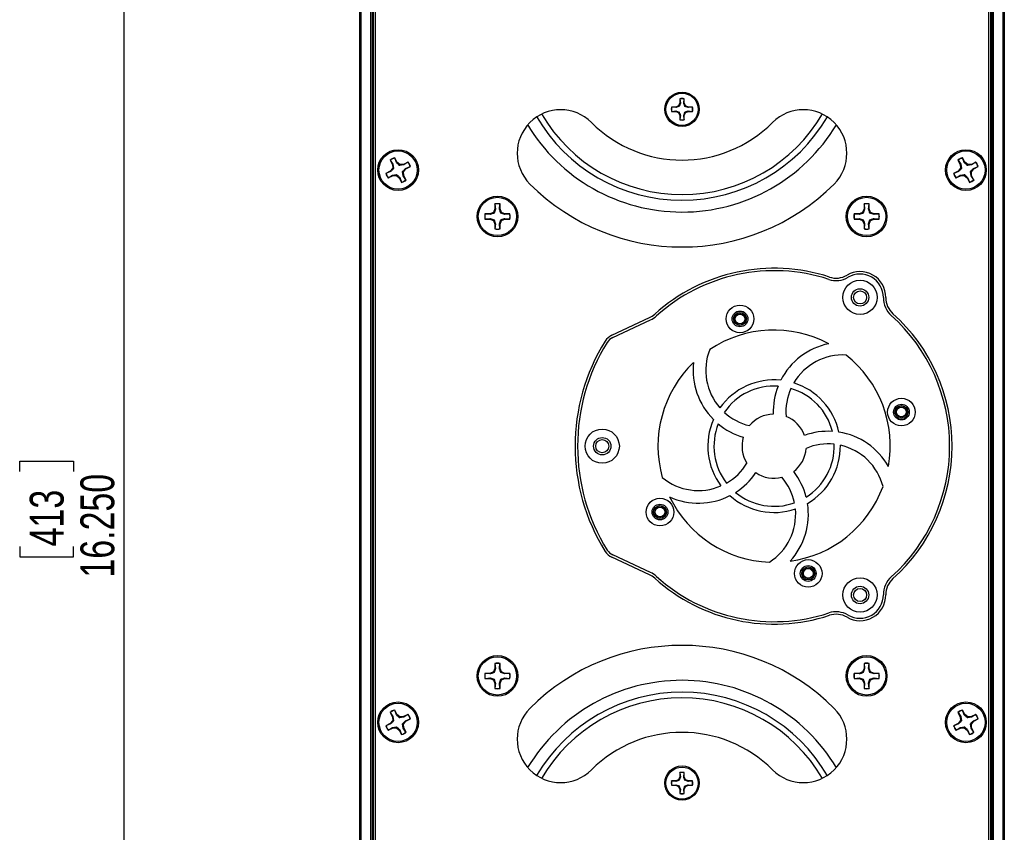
# Paper-space layout 'P3m-V' of a CAD drawing. Header units: inches. Extents: x 0.3 to 33.8, y 0.2 to 21.7.
# Tile 7 of 23: x 4.7 to 8.7, y 6.3 to 9.7. Entities that reach past the tile are written whole.
import ezdxf

# ---------------------------------------------------------------- set-up
doc = ezdxf.new("R2010")
doc.units = ezdxf.units.IN
doc.header["$MEASUREMENT"] = 0
doc.layers.add('BORDERS', color=7, linetype='Continuous')
doc.styles.add('SLDTEXTSTYLE0', font='TXT', dxfattribs={"width": 0.75})
doc.dimstyles.new('SLDDIMSTYLE8', dxfattribs={"dimtxt": 0.137795, "dimasz": 0.14, "dimexe": 0, "dimexo": 0.0625, "dimgap": 0.034449, "dimtad": 1, "dimdec": 3, "dimlfac": 2, "dimrnd": 1e-09, "dimzin": 4, "dimdsep": 46, "dimtxsty": 'SLDTEXTSTYLE0', "dimblk1": 'CLOSED', "dimblk2": 'CLOSED', "dimsah": 1, "dimcen": 0.09, "dimadec": 0, "dimazin": 1, "dimtfac": 1, "dimtdec": 3, "dimtofl": 0, "dimtmove": 0, "dimatfit": 3, "dimldrblk": 'CLOSED', "dimfxl": 0, "dimfrac": 2, "dimtolj": 1, "dimtzin": 12, "dimarcsym": 0})

# ---------------------------------------------------------------- blocks, each defined once
blk = doc.blocks.new('_Closed')
at = {"color": 0, "linetype": 'ByBlock', "lineweight": -2}
for p, q in [((-1, 0.166667), (0, 0)), ((-1, 0.166667), (-1, -0.166667)), ((0, 0), (-1, -0.166667)), ((0, 0), (-1, 0))]:
    blk.add_line(p, q, dxfattribs=at)
blk = doc.blocks.new('_D_51')
at = {"layer": 'BORDERS'}
for p, q in [((6.1163, 11.98), (5.1096, 11.98)), ((5.1489, 3.855), (5.1489, 11.98)), ((4.724, 7.8148), (4.724, 7.8568)), ((4.724, 7.8568), (4.9428, 7.8568)), ((4.9428, 7.8568), (4.9428, 7.8148)), ((4.724, 7.5094), (4.724, 7.4674)), ((4.9428, 7.4674), (4.9428, 7.5094)), ((4.724, 7.4674), (4.9428, 7.4674)), ((6.1163, 3.855), (5.1096, 3.855))]:
    blk.add_line(p, q, dxfattribs=at)
at = {"layer": 'BORDERS', "xscale": 0.14, "yscale": 0.14}
for p, rotation in [((5.1489, 11.98, 0.9375), 90.00000000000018), ((5.1489, 3.855, 0.9375), 270.0000000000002)]:
    blk.add_blockref('_Closed', p, dxfattribs=dict(at, rotation=rotation))
at = {"layer": 'BORDERS', "char_height": 0.1378, "attachment_point": 1, "rotation": 90, "style": 'SLDTEXTSTYLE0'}
for s, insert in [('16.250', (4.9713, 7.3821)), ('413', (4.7651, 7.5094))]:
    blk.add_mtext(s, dxfattribs=dict(at, insert=insert))

psp = doc.layouts.new('P3m-V')

# ---------------------------------------------------------------- linework, layer by layer
at = {"color": 7, "linetype": 'Continuous', "lineweight": 25}
for p, q in [((6.10884, 3.90499), (6.10884, 11.92999)), ((6.11384, 11.92999), (6.11384, 3.90499)), ((6.15384, 3.90499), (6.15384, 11.92999)), ((6.15884, 11.92999), (6.15884, 3.90499)), ((6.16384, 11.92999), (6.16384, 3.90499)), ((6.17134, 11.91749), (6.17134, 3.91749)), ((8.67134, 3.91749), (8.67134, 11.91749)), ((8.67884, 3.90499), (8.67884, 11.92999)), ((8.68384, 3.90499), (8.68384, 11.92999)), ((8.68884, 11.92999), (8.68884, 3.90499)), ((8.72884, 3.90499), (8.72884, 11.92999)), ((8.73384, 11.92999), (8.73384, 3.90499)), ((7.40762, 9.30375), (7.39558, 9.29877)), ((7.41261, 9.31579), (7.40762, 9.30375)), ((7.40994, 9.30144), (7.40762, 9.30375)), ((7.41462, 9.31539), (7.40994, 9.30144)), ((7.41261, 9.33282), (7.41261, 9.31579)), ((7.41293, 9.33222), (7.41261, 9.33282)), ((7.41462, 9.31539), (7.41261, 9.31579)), ((7.41293, 9.33222), (7.41462, 9.31539)), ((7.42807, 9.31539), (7.42975, 9.33222)), ((7.42807, 9.31539), (7.43008, 9.31579)), ((7.42975, 9.33222), (7.43008, 9.33282)), ((7.43008, 9.31579), (7.43008, 9.33282)), ((7.43506, 9.30375), (7.43008, 9.31579)), ((7.43275, 9.30144), (7.43506, 9.30375)), ((7.4471, 9.29877), (7.43506, 9.30375)), ((7.39558, 9.29877), (7.37856, 9.29877)), ((7.37915, 9.29845), (7.37856, 9.29877)), ((7.37915, 9.28162), (7.37856, 9.2813)), ((7.37856, 9.2813), (7.39558, 9.2813)), ((7.39598, 9.29676), (7.37915, 9.29845)), ((7.37915, 9.28162), (7.39598, 9.28331)), ((7.39598, 9.29676), (7.39558, 9.29877)), ((7.39598, 9.28331), (7.39558, 9.2813)), ((7.39558, 9.2813), (7.40762, 9.27631)), ((7.39598, 9.28331), (7.40994, 9.27863)), ((7.40994, 9.27863), (7.40762, 9.27631)), ((7.40762, 9.27631), (7.41261, 9.26427)), ((7.41462, 9.26467), (7.41261, 9.26427)), ((7.41261, 9.26427), (7.41261, 9.24725)), ((7.41462, 9.26467), (7.41293, 9.24785)), ((7.42807, 9.26467), (7.43275, 9.27863)), ((7.42975, 9.24785), (7.42807, 9.26467)), ((7.42807, 9.26467), (7.43008, 9.26427)), ((7.43008, 9.26427), (7.43506, 9.27631)), ((7.43008, 9.24725), (7.43008, 9.26427)), ((7.4467, 9.29676), (7.43275, 9.30144)), ((7.43275, 9.27863), (7.43506, 9.27631)), ((7.43506, 9.27631), (7.4471, 9.2813)), ((7.4467, 9.29676), (7.4471, 9.29877)), ((7.46353, 9.29845), (7.4467, 9.29676)), ((7.4467, 9.28331), (7.4471, 9.2813)), ((7.4467, 9.28331), (7.46353, 9.28162)), ((7.46413, 9.29877), (7.4471, 9.29877)), ((7.4471, 9.2813), (7.46413, 9.2813)), ((7.46353, 9.29845), (7.46413, 9.29877)), ((7.46353, 9.28162), (7.46413, 9.2813)), ((7.41293, 9.24785), (7.41261, 9.24725)), ((7.42975, 9.24785), (7.43008, 9.24725)), ((6.23268, 9.08316), (6.24189, 9.06509)), ((6.23334, 9.0827), (6.23268, 9.08316)), ((6.23334, 9.0827), (6.24424, 9.06576)), ((6.24424, 9.06576), (6.24189, 9.06509)), ((6.24189, 9.06509), (6.24312, 9.04963)), ((6.24424, 9.06576), (6.24683, 9.04842)), ((6.25119, 9.0918), (6.25121, 9.09261)), ((6.2585, 9.07303), (6.25119, 9.0918)), ((6.26042, 9.07455), (6.25121, 9.09261)), ((6.2585, 9.07303), (6.26042, 9.07455)), ((6.27222, 9.06447), (6.26042, 9.07455)), ((6.27102, 9.06076), (6.27222, 9.06447)), ((6.28836, 9.06335), (6.27102, 9.06076)), ((6.28769, 9.0657), (6.27222, 9.06447)), ((6.30576, 9.07491), (6.28769, 9.0657)), ((6.28836, 9.06335), (6.28769, 9.0657)), ((6.3053, 9.07424), (6.28836, 9.06335)), ((6.3053, 9.07424), (6.30576, 9.07491)), ((8.54518, 9.08316), (8.55439, 9.06509)), ((8.54584, 9.0827), (8.54518, 9.08316)), ((8.54584, 9.0827), (8.55674, 9.06576)), ((8.55674, 9.06576), (8.55439, 9.06509)), ((8.55439, 9.06509), (8.55562, 9.04963)), ((8.55674, 9.06576), (8.55933, 9.04842)), ((8.56369, 9.0918), (8.56371, 9.09261)), ((8.571, 9.07303), (8.56369, 9.0918)), ((8.57292, 9.07455), (8.56371, 9.09261)), ((8.571, 9.07303), (8.57292, 9.07455)), ((8.58472, 9.06447), (8.57292, 9.07455)), ((8.58352, 9.06076), (8.58472, 9.06447)), ((8.60086, 9.06335), (8.58352, 9.06076)), ((8.60019, 9.0657), (8.58472, 9.06447)), ((8.61826, 9.07491), (8.60019, 9.0657)), ((8.60086, 9.06335), (8.60019, 9.0657)), ((8.6178, 9.07424), (8.60086, 9.06335)), ((8.6178, 9.07424), (8.61826, 9.07491)), ((6.23304, 9.03782), (6.21498, 9.02861)), ((6.21579, 9.02859), (6.21498, 9.02861)), ((6.23455, 9.03591), (6.21579, 9.02859)), ((6.24312, 9.04963), (6.23304, 9.03782)), ((6.23455, 9.03591), (6.23304, 9.03782)), ((6.24183, 9.02164), (6.25917, 9.02423)), ((6.24683, 9.04842), (6.24312, 9.04963)), ((6.25917, 9.02423), (6.25796, 9.02052)), ((6.28594, 9.01923), (6.28336, 9.03657)), ((6.28336, 9.03657), (6.28707, 9.03536)), ((6.28707, 9.03536), (6.29714, 9.04717)), ((6.28829, 9.01989), (6.28707, 9.03536)), ((6.29563, 9.04908), (6.3144, 9.0564)), ((6.29563, 9.04908), (6.29714, 9.04717)), ((6.29714, 9.04717), (6.31521, 9.05638)), ((6.3144, 9.0564), (6.31521, 9.05638)), ((8.54554, 9.03782), (8.52748, 9.02861)), ((8.52829, 9.02859), (8.52748, 9.02861)), ((8.54705, 9.03591), (8.52829, 9.02859)), ((8.55562, 9.04963), (8.54554, 9.03782)), ((8.54705, 9.03591), (8.54554, 9.03782)), ((8.55433, 9.02164), (8.57167, 9.02423)), ((8.55933, 9.04842), (8.55562, 9.04963)), ((8.57167, 9.02423), (8.57046, 9.02052)), ((8.59844, 9.01923), (8.59586, 9.03657)), ((8.59586, 9.03657), (8.59957, 9.03536)), ((8.59957, 9.03536), (8.60964, 9.04717)), ((8.60079, 9.01989), (8.59957, 9.03536)), ((8.60813, 9.04908), (8.6269, 9.0564)), ((8.60813, 9.04908), (8.60964, 9.04717)), ((8.60964, 9.04717), (8.62771, 9.05638)), ((8.6269, 9.0564), (8.62771, 9.05638)), ((6.22443, 9.01008), (6.24249, 9.01929)), ((6.22489, 9.01075), (6.22443, 9.01008)), ((6.22489, 9.01075), (6.24183, 9.02164)), ((6.24183, 9.02164), (6.24249, 9.01929)), ((6.24249, 9.01929), (6.25796, 9.02052)), ((6.25796, 9.02052), (6.26976, 9.01044)), ((6.27168, 9.01196), (6.26976, 9.01044)), ((6.26976, 9.01044), (6.27898, 8.99238)), ((6.27168, 9.01196), (6.27899, 8.99319)), ((6.27899, 8.99319), (6.27898, 8.99238)), ((6.28594, 9.01923), (6.28829, 9.01989)), ((6.29684, 9.00229), (6.28594, 9.01923)), ((6.29751, 9.00183), (6.28829, 9.01989)), ((6.29684, 9.00229), (6.29751, 9.00183)), ((8.53693, 9.01008), (8.55499, 9.01929)), ((8.53739, 9.01075), (8.53693, 9.01008)), ((8.53739, 9.01075), (8.55433, 9.02164)), ((8.55433, 9.02164), (8.55499, 9.01929)), ((8.55499, 9.01929), (8.57046, 9.02052)), ((8.57046, 9.02052), (8.58226, 9.01044)), ((8.58418, 9.01196), (8.58226, 9.01044)), ((8.58226, 9.01044), (8.59148, 8.99238)), ((8.58418, 9.01196), (8.59149, 8.99319)), ((8.59149, 8.99319), (8.59148, 8.99238)), ((8.59844, 9.01923), (8.60079, 9.01989)), ((8.60934, 9.00229), (8.59844, 9.01923)), ((8.61001, 9.00183), (8.60079, 9.01989)), ((8.60934, 9.00229), (8.61001, 9.00183)), ((6.65929, 8.90429), (6.65929, 8.88402)), ((6.65968, 8.90358), (6.65929, 8.90429)), ((6.65968, 8.90358), (6.66169, 8.88354)), ((6.6777, 8.88354), (6.67971, 8.90358)), ((6.67971, 8.90358), (6.68009, 8.90429)), ((6.68009, 8.88402), (6.68009, 8.90429)), ((8.16259, 8.90429), (8.16259, 8.88402)), ((8.16297, 8.90358), (8.16259, 8.90429)), ((8.16297, 8.90358), (8.16499, 8.88354)), ((8.181, 8.88354), (8.18301, 8.90358)), ((8.18301, 8.90358), (8.18339, 8.90429)), ((8.18339, 8.88402), (8.18339, 8.90429)), ((6.63902, 8.86375), (6.61874, 8.86375)), ((6.61945, 8.86336), (6.61874, 8.86375)), ((6.6395, 8.86135), (6.61945, 8.86336)), ((6.65336, 8.86968), (6.63902, 8.86375)), ((6.6395, 8.86135), (6.63902, 8.86375)), ((6.65929, 8.88402), (6.65336, 8.86968)), ((6.65612, 8.86692), (6.65336, 8.86968)), ((6.66169, 8.88354), (6.65612, 8.86692)), ((6.66169, 8.88354), (6.65929, 8.88402)), ((6.6777, 8.88354), (6.68009, 8.88402)), ((6.68603, 8.86968), (6.68009, 8.88402)), ((6.68327, 8.86692), (6.68603, 8.86968)), ((6.69989, 8.86135), (6.68327, 8.86692)), ((6.70037, 8.86375), (6.68603, 8.86968)), ((6.69989, 8.86135), (6.70037, 8.86375)), ((6.71993, 8.86336), (6.69989, 8.86135)), ((6.72064, 8.86375), (6.70037, 8.86375)), ((6.71993, 8.86336), (6.72064, 8.86375)), ((8.14232, 8.86375), (8.12204, 8.86375)), ((8.12275, 8.86336), (8.12204, 8.86375)), ((8.14279, 8.86135), (8.12275, 8.86336)), ((8.15665, 8.86968), (8.14232, 8.86375)), ((8.14279, 8.86135), (8.14232, 8.86375)), ((8.16259, 8.88402), (8.15665, 8.86968)), ((8.15941, 8.86692), (8.15665, 8.86968)), ((8.16499, 8.88354), (8.15941, 8.86692)), ((8.16499, 8.88354), (8.16259, 8.88402)), ((8.181, 8.88354), (8.18339, 8.88402)), ((8.18933, 8.86968), (8.18339, 8.88402)), ((8.18657, 8.86692), (8.18933, 8.86968)), ((8.20319, 8.86135), (8.18657, 8.86692)), ((8.20367, 8.86375), (8.18933, 8.86968)), ((8.20319, 8.86135), (8.20367, 8.86375)), ((8.22323, 8.86336), (8.20319, 8.86135)), ((8.22394, 8.86375), (8.20367, 8.86375)), ((8.22323, 8.86336), (8.22394, 8.86375)), ((6.61945, 8.84333), (6.61874, 8.84295)), ((6.61874, 8.84295), (6.63902, 8.84295)), ((6.61945, 8.84333), (6.6395, 8.84534)), ((6.6395, 8.84534), (6.63902, 8.84295)), ((6.63902, 8.84295), (6.65336, 8.83701)), ((6.6395, 8.84534), (6.65612, 8.83977)), ((6.65612, 8.83977), (6.65336, 8.83701)), ((6.65336, 8.83701), (6.65929, 8.82267)), ((6.66169, 8.82315), (6.65929, 8.82267)), ((6.65929, 8.82267), (6.65929, 8.8024)), ((6.66169, 8.82315), (6.65968, 8.80311)), ((6.6777, 8.82315), (6.68327, 8.83977)), ((6.67971, 8.80311), (6.6777, 8.82315)), ((6.6777, 8.82315), (6.68009, 8.82267)), ((6.68009, 8.82267), (6.68603, 8.83701)), ((6.68009, 8.8024), (6.68009, 8.82267)), ((6.68327, 8.83977), (6.68603, 8.83701)), ((6.68603, 8.83701), (6.70037, 8.84295)), ((6.69989, 8.84534), (6.70037, 8.84295)), ((6.69989, 8.84534), (6.71993, 8.84333)), ((6.70037, 8.84295), (6.72064, 8.84295)), ((6.71993, 8.84333), (6.72064, 8.84295)), ((8.12275, 8.84333), (8.12204, 8.84295)), ((8.12204, 8.84295), (8.14232, 8.84295)), ((8.12275, 8.84333), (8.14279, 8.84534)), ((8.14279, 8.84534), (8.14232, 8.84295)), ((8.14232, 8.84295), (8.15665, 8.83701)), ((8.14279, 8.84534), (8.15941, 8.83977)), ((8.15941, 8.83977), (8.15665, 8.83701)), ((8.15665, 8.83701), (8.16259, 8.82267)), ((8.16499, 8.82315), (8.16259, 8.82267)), ((8.16259, 8.82267), (8.16259, 8.8024)), ((8.16499, 8.82315), (8.16297, 8.80311)), ((8.181, 8.82315), (8.18657, 8.83977)), ((8.18301, 8.80311), (8.181, 8.82315)), ((8.181, 8.82315), (8.18339, 8.82267)), ((8.18339, 8.82267), (8.18933, 8.83701)), ((8.18339, 8.8024), (8.18339, 8.82267)), ((8.18657, 8.83977), (8.18933, 8.83701)), ((8.18933, 8.83701), (8.20367, 8.84295)), ((8.20319, 8.84534), (8.20367, 8.84295)), ((8.20319, 8.84534), (8.22323, 8.84333)), ((8.20367, 8.84295), (8.22394, 8.84295)), ((8.22323, 8.84333), (8.22394, 8.84295)), ((6.65968, 8.80311), (6.65929, 8.8024)), ((6.67971, 8.80311), (6.68009, 8.8024)), ((8.16297, 8.80311), (8.16259, 8.8024)), ((8.18301, 8.80311), (8.18339, 8.8024)), ((7.13496, 8.36943), (7.28881, 8.44117)), ((7.13919, 8.36036), (7.29304, 8.4321)), ((7.28881, 7.39382), (7.13496, 7.46556)), ((7.29304, 7.40288), (7.13919, 7.47462)), ((6.65929, 7.03259), (6.65929, 7.01232)), ((6.65968, 7.03188), (6.65929, 7.03259)), ((6.65968, 7.03188), (6.66169, 7.01184)), ((6.6777, 7.01184), (6.67971, 7.03188)), ((6.67971, 7.03188), (6.68009, 7.03259)), ((6.68009, 7.01232), (6.68009, 7.03259)), ((8.16259, 7.03259), (8.16259, 7.01232)), ((8.16297, 7.03188), (8.16259, 7.03259)), ((8.16297, 7.03188), (8.16499, 7.01184)), ((8.181, 7.01184), (8.18301, 7.03188)), ((8.18301, 7.03188), (8.18339, 7.03259)), ((8.18339, 7.01232), (8.18339, 7.03259)), ((6.63902, 6.99204), (6.61874, 6.99204)), ((6.61945, 6.99166), (6.61874, 6.99204)), ((6.6395, 6.98965), (6.61945, 6.99166)), ((6.65336, 6.99798), (6.63902, 6.99204)), ((6.6395, 6.98965), (6.63902, 6.99204)), ((6.65929, 7.01232), (6.65336, 6.99798)), ((6.65612, 6.99522), (6.65336, 6.99798)), ((6.66169, 7.01184), (6.65612, 6.99522)), ((6.66169, 7.01184), (6.65929, 7.01232)), ((6.6777, 7.01184), (6.68009, 7.01232)), ((6.68603, 6.99798), (6.68009, 7.01232)), ((6.68327, 6.99522), (6.68603, 6.99798)), ((6.69989, 6.98965), (6.68327, 6.99522)), ((6.70037, 6.99204), (6.68603, 6.99798)), ((6.69989, 6.98965), (6.70037, 6.99204)), ((6.71993, 6.99166), (6.69989, 6.98965)), ((6.72064, 6.99204), (6.70037, 6.99204)), ((6.71993, 6.99166), (6.72064, 6.99204)), ((8.14232, 6.99204), (8.12204, 6.99204)), ((8.12275, 6.99166), (8.12204, 6.99204)), ((8.14279, 6.98965), (8.12275, 6.99166)), ((8.15665, 6.99798), (8.14232, 6.99204)), ((8.14279, 6.98965), (8.14232, 6.99204)), ((8.16259, 7.01232), (8.15665, 6.99798)), ((8.15941, 6.99522), (8.15665, 6.99798)), ((8.16499, 7.01184), (8.15941, 6.99522)), ((8.16499, 7.01184), (8.16259, 7.01232)), ((8.181, 7.01184), (8.18339, 7.01232)), ((8.18933, 6.99798), (8.18339, 7.01232)), ((8.18657, 6.99522), (8.18933, 6.99798)), ((8.20319, 6.98965), (8.18657, 6.99522)), ((8.20367, 6.99204), (8.18933, 6.99798)), ((8.20319, 6.98965), (8.20367, 6.99204)), ((8.22323, 6.99166), (8.20319, 6.98965)), ((8.22394, 6.99204), (8.20367, 6.99204)), ((8.22323, 6.99166), (8.22394, 6.99204)), ((6.61945, 6.97163), (6.61874, 6.97124)), ((6.61874, 6.97124), (6.63902, 6.97124)), ((6.61945, 6.97163), (6.6395, 6.97364)), ((6.6395, 6.97364), (6.63902, 6.97124)), ((6.63902, 6.97124), (6.65336, 6.9653)), ((6.6395, 6.97364), (6.65612, 6.96806)), ((6.65612, 6.96806), (6.65336, 6.9653)), ((6.65336, 6.9653), (6.65929, 6.95097)), ((6.66169, 6.95144), (6.65929, 6.95097)), ((6.65929, 6.95097), (6.65929, 6.93069)), ((6.66169, 6.95144), (6.65968, 6.9314)), ((6.6777, 6.95144), (6.68327, 6.96806)), ((6.67971, 6.9314), (6.6777, 6.95144)), ((6.6777, 6.95144), (6.68009, 6.95097)), ((6.68009, 6.95097), (6.68603, 6.9653)), ((6.68009, 6.93069), (6.68009, 6.95097)), ((6.68327, 6.96806), (6.68603, 6.9653)), ((6.68603, 6.9653), (6.70037, 6.97124)), ((6.69989, 6.97364), (6.70037, 6.97124)), ((6.69989, 6.97364), (6.71993, 6.97163)), ((6.70037, 6.97124), (6.72064, 6.97124)), ((6.71993, 6.97163), (6.72064, 6.97124)), ((8.12275, 6.97163), (8.12204, 6.97124)), ((8.12204, 6.97124), (8.14232, 6.97124)), ((8.12275, 6.97163), (8.14279, 6.97364)), ((8.14279, 6.97364), (8.14232, 6.97124)), ((8.14232, 6.97124), (8.15665, 6.9653)), ((8.14279, 6.97364), (8.15941, 6.96806)), ((8.15941, 6.96806), (8.15665, 6.9653)), ((8.15665, 6.9653), (8.16259, 6.95097)), ((8.16499, 6.95144), (8.16259, 6.95097)), ((8.16259, 6.95097), (8.16259, 6.93069)), ((8.16499, 6.95144), (8.16297, 6.9314)), ((8.181, 6.95144), (8.18657, 6.96806)), ((8.18301, 6.9314), (8.181, 6.95144)), ((8.181, 6.95144), (8.18339, 6.95097)), ((8.18339, 6.95097), (8.18933, 6.9653)), ((8.18339, 6.93069), (8.18339, 6.95097)), ((8.18657, 6.96806), (8.18933, 6.9653)), ((8.18933, 6.9653), (8.20367, 6.97124)), ((8.20319, 6.97364), (8.20367, 6.97124)), ((8.20319, 6.97364), (8.22323, 6.97163)), ((8.20367, 6.97124), (8.22394, 6.97124)), ((8.22323, 6.97163), (8.22394, 6.97124)), ((6.65968, 6.9314), (6.65929, 6.93069)), ((6.67971, 6.9314), (6.68009, 6.93069)), ((8.16297, 6.9314), (8.16259, 6.93069)), ((8.18301, 6.9314), (8.18339, 6.93069)), ((6.23268, 6.83316), (6.24189, 6.81509)), ((6.23334, 6.8327), (6.23268, 6.83316)), ((6.23334, 6.8327), (6.24424, 6.81576)), ((6.25119, 6.8418), (6.25121, 6.84261)), ((6.2585, 6.82303), (6.25119, 6.8418)), ((6.26042, 6.82455), (6.25121, 6.84261)), ((6.2585, 6.82303), (6.26042, 6.82455)), ((6.27222, 6.81447), (6.26042, 6.82455)), ((6.30576, 6.82491), (6.28769, 6.8157)), ((6.3053, 6.82424), (6.28836, 6.81335)), ((6.3053, 6.82424), (6.30576, 6.82491)), ((8.54518, 6.83316), (8.55439, 6.81509)), ((8.54584, 6.8327), (8.54518, 6.83316)), ((8.54584, 6.8327), (8.55674, 6.81576)), ((8.56369, 6.8418), (8.56371, 6.84261)), ((8.571, 6.82303), (8.56369, 6.8418)), ((8.57292, 6.82455), (8.56371, 6.84261)), ((8.571, 6.82303), (8.57292, 6.82455)), ((8.58472, 6.81447), (8.57292, 6.82455)), ((8.61826, 6.82491), (8.60019, 6.8157)), ((8.6178, 6.82424), (8.60086, 6.81335)), ((8.6178, 6.82424), (8.61826, 6.82491)), ((6.23304, 6.78782), (6.21498, 6.77861)), ((6.21579, 6.77859), (6.21498, 6.77861)), ((6.23455, 6.78591), (6.21579, 6.77859)), ((6.24312, 6.79963), (6.23304, 6.78782)), ((6.23455, 6.78591), (6.23304, 6.78782)), ((6.24424, 6.81576), (6.24189, 6.81509)), ((6.24189, 6.81509), (6.24312, 6.79963)), ((6.24683, 6.79842), (6.24312, 6.79963)), ((6.24424, 6.81576), (6.24683, 6.79842)), ((6.27102, 6.81076), (6.27222, 6.81447)), ((6.28836, 6.81335), (6.27102, 6.81076)), ((6.28769, 6.8157), (6.27222, 6.81447)), ((6.28594, 6.76923), (6.28336, 6.78657)), ((6.28336, 6.78657), (6.28707, 6.78536)), ((6.28707, 6.78536), (6.29714, 6.79717)), ((6.28829, 6.76989), (6.28707, 6.78536)), ((6.28836, 6.81335), (6.28769, 6.8157)), ((6.29563, 6.79908), (6.3144, 6.8064)), ((6.29563, 6.79908), (6.29714, 6.79717)), ((6.29714, 6.79717), (6.31521, 6.80638)), ((6.3144, 6.8064), (6.31521, 6.80638)), ((8.54554, 6.78782), (8.52748, 6.77861)), ((8.52829, 6.77859), (8.52748, 6.77861)), ((8.54705, 6.78591), (8.52829, 6.77859)), ((8.55562, 6.79963), (8.54554, 6.78782)), ((8.54705, 6.78591), (8.54554, 6.78782)), ((8.55674, 6.81576), (8.55439, 6.81509)), ((8.55439, 6.81509), (8.55562, 6.79963)), ((8.55933, 6.79842), (8.55562, 6.79963)), ((8.55674, 6.81576), (8.55933, 6.79842)), ((8.58352, 6.81076), (8.58472, 6.81447)), ((8.60086, 6.81335), (8.58352, 6.81076)), ((8.60019, 6.8157), (8.58472, 6.81447)), ((8.59844, 6.76923), (8.59586, 6.78657)), ((8.59586, 6.78657), (8.59957, 6.78536)), ((8.59957, 6.78536), (8.60964, 6.79717)), ((8.60079, 6.76989), (8.59957, 6.78536)), ((8.60086, 6.81335), (8.60019, 6.8157)), ((8.60813, 6.79908), (8.6269, 6.8064)), ((8.60813, 6.79908), (8.60964, 6.79717)), ((8.60964, 6.79717), (8.62771, 6.80638)), ((8.6269, 6.8064), (8.62771, 6.80638)), ((6.22443, 6.76008), (6.24249, 6.76929)), ((6.22489, 6.76075), (6.22443, 6.76008)), ((6.22489, 6.76075), (6.24183, 6.77164)), ((6.24183, 6.77164), (6.25917, 6.77423)), ((6.24183, 6.77164), (6.24249, 6.76929)), ((6.24249, 6.76929), (6.25796, 6.77052)), ((6.25917, 6.77423), (6.25796, 6.77052)), ((6.25796, 6.77052), (6.26976, 6.76044)), ((6.27168, 6.76196), (6.26976, 6.76044)), ((6.26976, 6.76044), (6.27898, 6.74238)), ((6.27168, 6.76196), (6.27899, 6.74319)), ((6.27899, 6.74319), (6.27898, 6.74238)), ((6.28594, 6.76923), (6.28829, 6.76989)), ((6.29684, 6.75229), (6.28594, 6.76923)), ((6.29751, 6.75183), (6.28829, 6.76989)), ((6.29684, 6.75229), (6.29751, 6.75183)), ((8.53693, 6.76008), (8.55499, 6.76929)), ((8.53739, 6.76075), (8.53693, 6.76008)), ((8.53739, 6.76075), (8.55433, 6.77164)), ((8.55433, 6.77164), (8.57167, 6.77423)), ((8.55433, 6.77164), (8.55499, 6.76929)), ((8.55499, 6.76929), (8.57046, 6.77052)), ((8.57167, 6.77423), (8.57046, 6.77052)), ((8.57046, 6.77052), (8.58226, 6.76044)), ((8.58418, 6.76196), (8.58226, 6.76044)), ((8.58226, 6.76044), (8.59148, 6.74238)), ((8.58418, 6.76196), (8.59149, 6.74319)), ((8.59149, 6.74319), (8.59148, 6.74238)), ((8.59844, 6.76923), (8.60079, 6.76989)), ((8.60934, 6.75229), (8.59844, 6.76923)), ((8.61001, 6.75183), (8.60079, 6.76989)), ((8.60934, 6.75229), (8.61001, 6.75183)), ((7.41261, 6.58774), (7.41261, 6.57071)), ((7.41293, 6.58714), (7.41261, 6.58774)), ((7.41293, 6.58714), (7.41462, 6.57031)), ((7.42807, 6.57031), (7.42975, 6.58714)), ((7.42975, 6.58714), (7.43008, 6.58774)), ((7.43008, 6.57071), (7.43008, 6.58774)), ((7.39558, 6.55369), (7.37856, 6.55369)), ((7.37915, 6.55337), (7.37856, 6.55369)), ((7.37915, 6.53654), (7.37856, 6.53622)), ((7.37856, 6.53622), (7.39558, 6.53622)), ((7.39598, 6.55168), (7.37915, 6.55337)), ((7.37915, 6.53654), (7.39598, 6.53823)), ((7.40762, 6.55867), (7.39558, 6.55369)), ((7.39598, 6.55168), (7.39558, 6.55369)), ((7.39598, 6.53823), (7.39558, 6.53622)), ((7.39558, 6.53622), (7.40762, 6.53123)), ((7.39598, 6.53823), (7.40994, 6.53355)), ((7.41261, 6.57071), (7.40762, 6.55867)), ((7.40994, 6.55636), (7.40762, 6.55867)), ((7.41462, 6.57031), (7.40994, 6.55636)), ((7.41462, 6.57031), (7.41261, 6.57071)), ((7.42807, 6.57031), (7.43008, 6.57071)), ((7.43506, 6.55867), (7.43008, 6.57071)), ((7.43275, 6.55636), (7.43506, 6.55867)), ((7.4467, 6.55168), (7.43275, 6.55636)), ((7.4471, 6.55369), (7.43506, 6.55867)), ((7.43506, 6.53123), (7.4471, 6.53622)), ((7.4467, 6.55168), (7.4471, 6.55369)), ((7.46353, 6.55337), (7.4467, 6.55168)), ((7.4467, 6.53823), (7.4471, 6.53622)), ((7.4467, 6.53823), (7.46353, 6.53654)), ((7.46413, 6.55369), (7.4471, 6.55369)), ((7.4471, 6.53622), (7.46413, 6.53622)), ((7.46353, 6.55337), (7.46413, 6.55369)), ((7.46353, 6.53654), (7.46413, 6.53622)), ((7.40994, 6.53355), (7.40762, 6.53123)), ((7.40762, 6.53123), (7.41261, 6.5192)), ((7.41462, 6.5196), (7.41261, 6.5192)), ((7.41261, 6.5192), (7.41261, 6.50217)), ((7.41293, 6.50277), (7.41261, 6.50217)), ((7.41462, 6.5196), (7.41293, 6.50277)), ((7.42807, 6.5196), (7.43275, 6.53355)), ((7.42975, 6.50277), (7.42807, 6.5196)), ((7.42807, 6.5196), (7.43008, 6.5192)), ((7.42975, 6.50277), (7.43008, 6.50217)), ((7.43008, 6.5192), (7.43506, 6.53123)), ((7.43008, 6.50217), (7.43008, 6.5192)), ((7.43275, 6.53355), (7.43506, 6.53123))]:
    psp.add_line(p, q, dxfattribs=at)
for centre, radius in [((7.42134, 9.29003), 0.06975), ((7.42134, 9.29003), 0.0655), ((6.26509, 9.04249), 0.083), ((6.26509, 9.04249), 0.078), ((8.57759, 9.04249), 0.083), ((8.57759, 9.04249), 0.078), ((6.66969, 8.85335), 0.083), ((6.66969, 8.85335), 0.078), ((8.17299, 8.85335), 0.083), ((8.17299, 8.85335), 0.078), ((8.14634, 8.52371), 0.06975), ((8.14634, 8.52371), 0.03543), ((8.14634, 8.52371), 0.02662), ((7.65742, 8.43595), 0.05625), ((7.65742, 8.43595), 0.03212), ((7.65742, 8.43595), 0.02646), ((7.65742, 8.43595), 0.02146), ((7.65742, 8.43595), 0.01975), ((8.3148, 8.05642), 0.05625), ((8.3148, 8.05642), 0.03212), ((8.3148, 8.05642), 0.02646), ((8.3148, 8.05642), 0.02146), ((8.3148, 8.05642), 0.01975), ((7.09634, 7.91749), 0.06975), ((7.09634, 7.91749), 0.03543), ((7.09634, 7.91749), 0.02663), ((7.3315, 7.64912), 0.05625), ((7.3315, 7.64912), 0.03212), ((7.3315, 7.64912), 0.02646), ((7.3315, 7.64912), 0.02146), ((7.3315, 7.64912), 0.01975), ((7.93526, 7.39903), 0.05625), ((7.93526, 7.39903), 0.03213), ((7.93526, 7.39903), 0.02646), ((7.93526, 7.39903), 0.02146), ((7.93526, 7.39903), 0.01975), ((8.14634, 7.31128), 0.06975), ((8.14634, 7.31128), 0.03543), ((8.14634, 7.31128), 0.02662), ((6.66969, 6.98164), 0.083), ((6.66969, 6.98164), 0.078), ((8.17299, 6.98164), 0.083), ((8.17299, 6.98164), 0.078), ((6.26509, 6.79249), 0.083), ((6.26509, 6.79249), 0.078), ((8.57759, 6.79249), 0.083), ((8.57759, 6.79249), 0.078), ((7.42134, 6.54495), 0.06975), ((7.42134, 6.54495), 0.0655)]:
    psp.add_circle(centre, radius, dxfattribs=at)
for centre, radius, start, end in [((7.42134, 9.29003), 0.04367, 78.46304, 101.53696), ((7.42134, 9.29003), 0.04302, 78.72385, 101.27615), ((6.9272, 9.11085), 0.17717, 45, 225), ((7.42134, 9.60499), 0.66229, 210.29833, 329.79357), ((7.42134, 9.29003), 0.04367, 168.46304, 191.53696), ((7.42134, 9.29003), 0.04302, 168.72385, 191.27615), ((7.42134, 9.29003), 0.04302, 348.72385, 11.27615), ((7.42134, 9.29003), 0.04367, 348.46304, 11.53696), ((7.91548, 9.11085), 0.17717, 315, 135), ((7.42134, 9.60499), 0.73364, 210.89182, 329.00186), ((7.42134, 9.60499), 0.68551, 210.15765, 329.72556), ((7.42134, 9.60499), 0.52165, 225, 315), ((7.42134, 9.29003), 0.04367, 258.46304, 281.53696), ((7.42134, 9.29003), 0.04302, 258.72385, 281.27615), ((6.26509, 9.04249), 0.052, 105.48493, 128.55885), ((6.26509, 9.04249), 0.05123, 105.74574, 128.29804), ((6.26509, 9.04249), 0.05123, 15.74574, 38.29804), ((6.26509, 9.04249), 0.052, 15.48493, 38.55885), ((8.57759, 9.04249), 0.052, 105.48493, 128.55885), ((8.57759, 9.04249), 0.05123, 105.74574, 128.29804), ((8.57759, 9.04249), 0.05123, 15.74574, 38.29804), ((8.57759, 9.04249), 0.052, 15.48493, 38.55885), ((6.26509, 9.04249), 0.052, 195.48493, 218.55885), ((6.26509, 9.04249), 0.05123, 195.74574, 218.29804), ((8.57759, 9.04249), 0.052, 195.48493, 218.55885), ((8.57759, 9.04249), 0.05123, 195.74574, 218.29804), ((6.26509, 9.04249), 0.052, 285.48493, 308.55885), ((6.26509, 9.04249), 0.05123, 285.74574, 308.29804), ((7.42134, 9.60499), 0.87598, 225, 315), ((8.57759, 9.04249), 0.052, 285.48493, 308.55885), ((8.57759, 9.04249), 0.05123, 285.74574, 308.29804), ((6.66969, 8.85335), 0.052, 78.46304, 101.53696), ((6.66969, 8.85335), 0.05123, 78.72385, 101.27615), ((8.17299, 8.85335), 0.052, 78.46304, 101.53696), ((8.17299, 8.85335), 0.05123, 78.72385, 101.27615), ((6.66969, 8.85335), 0.052, 168.46304, 191.53696), ((6.66969, 8.85335), 0.05123, 168.72385, 191.27615), ((6.66969, 8.85335), 0.05123, 348.72385, 11.27615), ((6.66969, 8.85335), 0.052, 348.46304, 11.53696), ((8.17299, 8.85335), 0.052, 168.46304, 191.53696), ((8.17299, 8.85335), 0.05123, 168.72385, 191.27615), ((8.17299, 8.85335), 0.05123, 348.72385, 11.27615), ((8.17299, 8.85335), 0.052, 348.46304, 11.53696), ((6.66969, 8.85335), 0.052, 258.46304, 281.53696), ((6.66969, 8.85335), 0.05123, 258.72385, 281.27615), ((8.17299, 8.85335), 0.052, 258.46304, 281.53696), ((8.17299, 8.85335), 0.05123, 258.72385, 281.27615), ((7.79634, 7.91749), 0.72494, 71.88875, 132.08199), ((7.79634, 7.91749), 0.71494, 71.88875, 132.08199), ((8.14634, 8.52371), 0.10494, 359.59576, 120.40424), ((8.04892, 8.68974), 0.09756, 251.88875, 300.40424), ((8.04892, 8.68974), 0.08756, 251.88875, 300.40424), ((8.14634, 8.52371), 0.09494, 359.59576, 120.40424), ((8.33884, 8.52235), 0.09756, 179.59576, 228.11125), ((8.33884, 8.52235), 0.08756, 179.59576, 228.11125), ((7.25181, 8.52052), 0.08756, 295, 312.08199), ((7.25181, 8.52052), 0.09756, 295, 312.08199), ((7.79634, 7.91749), 0.71494, 311.88875, 48.11125), ((7.79634, 7.91749), 0.72494, 311.88875, 48.11125), ((7.79634, 7.91749), 0.47306, 61.91943, 123.66311), ((7.79634, 7.91749), 0.81044, 148.09393, 211.90607), ((7.79634, 7.91749), 0.80044, 148.09393, 211.90607), ((7.16135, 8.31283), 0.06244, 115, 148.09393), ((7.16135, 8.31283), 0.05244, 115, 148.09393), ((7.74907, 8.22622), 0.23114, 158.42241, 221.43987), ((8.07535, 8.05786), 0.28268, 101.49491, 153.01367), ((8.07535, 8.05786), 0.23114, 86.42241, 149.43987), ((7.79634, 7.91749), 0.47306, 349.91943, 51.66311), ((7.79634, 7.91749), 0.47306, 133.91943, 195.66311), ((7.74907, 8.22622), 0.28268, 173.49491, 225.01367), ((7.79634, 7.91749), 0.27, 84.238, 144.77134), ((7.79634, 7.91749), 0.245, 86.21002, 145.82262), ((8.07535, 8.05786), 0.28268, 158.39112, 181.95463), ((8.07535, 8.05786), 0.23114, 155.74952, 184.70978), ((7.79634, 7.91749), 0.245, 14.21002, 73.82262), ((7.79634, 7.91749), 0.27, 12.238, 72.77134), ((7.79634, 7.91749), 0.27, 156.238, 216.77134), ((7.74907, 8.22622), 0.23114, 227.74952, 256.70978), ((7.79634, 7.91749), 0.13077, 91.5372, 140.16175), ((7.79634, 7.91749), 0.13077, 19.5372, 68.16175), ((7.79634, 7.91749), 0.245, 158.21002, 217.82262), ((7.74907, 8.22622), 0.28268, 230.39112, 253.95463), ((7.79634, 7.91749), 0.13077, 163.5372, 212.16175), ((8.01605, 7.69552), 0.28268, 86.39112, 109.95463), ((8.01605, 7.69552), 0.28268, 29.49491, 81.01367), ((7.79634, 7.91749), 0.13077, 307.5372, 356.16175), ((8.01605, 7.69552), 0.23114, 83.74952, 112.70978), ((7.79634, 7.91749), 0.245, 302.21002, 1.82262), ((7.79634, 7.91749), 0.27, 300.238, 0.77134), ((8.01605, 7.69552), 0.23114, 14.42241, 77.43987), ((7.48812, 7.96793), 0.23114, 299.74952, 328.70978), ((7.48812, 7.96793), 0.23114, 230.42241, 293.43987), ((7.48812, 7.96793), 0.28268, 302.39112, 325.95463), ((7.79634, 7.91749), 0.13077, 235.5372, 284.16175), ((7.65313, 7.63994), 0.23114, 11.74952, 40.70978), ((7.65313, 7.63994), 0.28268, 14.39112, 37.95463), ((7.79634, 7.91749), 0.47306, 277.91943, 339.66311), ((7.48812, 7.96793), 0.28268, 245.49491, 297.01367), ((7.79634, 7.91749), 0.47306, 205.91943, 267.66311), ((7.79634, 7.91749), 0.27, 228.238, 288.77134), ((7.79634, 7.91749), 0.245, 230.21002, 289.82262), ((7.65313, 7.63994), 0.23114, 302.42241, 5.43987), ((7.65313, 7.63994), 0.28268, 317.49491, 9.01367), ((7.16135, 7.52215), 0.06244, 211.90607, 245), ((7.16135, 7.52215), 0.05244, 211.90607, 245), ((7.25181, 7.31447), 0.08756, 47.91801, 65), ((7.25181, 7.31447), 0.09756, 47.91801, 65), ((7.79634, 7.91749), 0.72494, 227.91801, 288.11125), ((7.79634, 7.91749), 0.71494, 227.91801, 288.11125), ((8.33884, 7.31263), 0.09756, 131.88875, 180.40424), ((8.33884, 7.31263), 0.08756, 131.88875, 180.40424), ((8.14634, 7.31128), 0.10494, 239.59576, 0.40424), ((8.14634, 7.31128), 0.09494, 239.59576, 0.40424), ((8.04892, 7.14525), 0.09756, 59.59576, 108.11125), ((8.04892, 7.14525), 0.08756, 59.59576, 108.11125), ((7.42134, 6.22999), 0.87598, 45, 135), ((6.66969, 6.98164), 0.052, 78.46304, 101.53696), ((6.66969, 6.98164), 0.05123, 78.72385, 101.27615), ((8.17299, 6.98164), 0.052, 78.46304, 101.53696), ((8.17299, 6.98164), 0.05123, 78.72385, 101.27615), ((6.66969, 6.98164), 0.052, 168.46304, 191.53696), ((6.66969, 6.98164), 0.05123, 168.72385, 191.27615), ((6.66969, 6.98164), 0.05123, 348.72385, 11.27615), ((6.66969, 6.98164), 0.052, 348.46304, 11.53696), ((8.17299, 6.98164), 0.052, 168.46304, 191.53696), ((8.17299, 6.98164), 0.05123, 168.72385, 191.27615), ((8.17299, 6.98164), 0.05123, 348.72385, 11.27615), ((8.17299, 6.98164), 0.052, 348.46304, 11.53696), ((7.42134, 6.22999), 0.73364, 30.89972, 148.97047), ((6.66969, 6.98164), 0.052, 258.46304, 281.53696), ((6.66969, 6.98164), 0.05123, 258.72385, 281.27615), ((7.42134, 6.22999), 0.68551, 30.15624, 149.73119), ((8.17299, 6.98164), 0.052, 258.46304, 281.53696), ((8.17299, 6.98164), 0.05123, 258.72385, 281.27615), ((7.42134, 6.22999), 0.66229, 30.31159, 149.809), ((6.26509, 6.79249), 0.052, 105.48493, 128.55885), ((6.26509, 6.79249), 0.05123, 105.74574, 128.29804), ((6.26509, 6.79249), 0.05123, 15.74574, 38.29804), ((6.26509, 6.79249), 0.052, 15.48493, 38.55885), ((6.9272, 6.72413), 0.17717, 135, 315), ((7.91548, 6.72413), 0.17717, 225, 45), ((8.57759, 6.79249), 0.052, 105.48493, 128.55885), ((8.57759, 6.79249), 0.05123, 105.74574, 128.29804), ((8.57759, 6.79249), 0.05123, 15.74574, 38.29804), ((8.57759, 6.79249), 0.052, 15.48493, 38.55885), ((6.26509, 6.79249), 0.052, 195.48493, 218.55885), ((6.26509, 6.79249), 0.05123, 195.74574, 218.29804), ((8.57759, 6.79249), 0.052, 195.48493, 218.55885), ((8.57759, 6.79249), 0.05123, 195.74574, 218.29804), ((6.26509, 6.79249), 0.052, 285.48493, 308.55885), ((6.26509, 6.79249), 0.05123, 285.74574, 308.29804), ((7.42134, 6.22999), 0.52165, 45, 135), ((8.57759, 6.79249), 0.052, 285.48493, 308.55885), ((8.57759, 6.79249), 0.05123, 285.74574, 308.29804), ((7.42134, 6.54495), 0.04367, 78.46304, 101.53696), ((7.42134, 6.54495), 0.04302, 78.72385, 101.27615), ((7.42134, 6.54495), 0.04367, 168.46304, 191.53696), ((7.42134, 6.54495), 0.04302, 168.72385, 191.27615), ((7.42134, 6.54495), 0.04302, 348.72385, 11.27615), ((7.42134, 6.54495), 0.04367, 348.46304, 11.53696), ((7.42134, 6.54495), 0.04367, 258.46304, 281.53696), ((7.42134, 6.54495), 0.04302, 258.72385, 281.27615)]:
    psp.add_arc(centre, radius, start, end, dxfattribs=at)
for points, knots in [([(7.43275, 9.30144), (7.43154, 9.30492), (7.42983, 9.30985), (7.42847, 9.31413), (7.42807, 9.31539)], [0, 0, 0, 0, 0.7055493, 1, 1, 1, 1]), ([(7.40994, 9.30144), (7.40646, 9.30023), (7.40153, 9.29852), (7.39725, 9.29716), (7.39598, 9.29676)], [0, 0, 0, 0, 0.7055493, 1, 1, 1, 1]), ([(7.40994, 9.27863), (7.41115, 9.27515), (7.41286, 9.27022), (7.41422, 9.26594), (7.41462, 9.26467)], [0, 0, 0, 0, 0.7055493, 1, 1, 1, 1]), ([(7.43275, 9.27863), (7.43623, 9.27984), (7.44116, 9.28155), (7.44544, 9.28291), (7.4467, 9.28331)], [0, 0, 0, 0, 0.7055493, 1, 1, 1, 1]), ([(6.27102, 9.06076), (6.26786, 9.0638), (6.26337, 9.0681), (6.25961, 9.07191), (6.2585, 9.07303)], [0, 0, 0, 0, 0.7055493, 1, 1, 1, 1]), ([(8.58352, 9.06076), (8.58036, 9.0638), (8.57587, 9.0681), (8.57211, 9.07191), (8.571, 9.07303)], [0, 0, 0, 0, 0.7055493, 1, 1, 1, 1]), ([(6.24683, 9.04842), (6.24379, 9.04526), (6.23948, 9.04077), (6.23568, 9.03701), (6.23455, 9.03591)], [0, 0, 0, 0, 0.70554926, 1, 1, 1, 1]), ([(6.25917, 9.02423), (6.26233, 9.02119), (6.26681, 9.01688), (6.27057, 9.01308), (6.27168, 9.01196)], [0, 0, 0, 0, 0.7055493, 1, 1, 1, 1]), ([(6.28336, 9.03657), (6.2864, 9.03973), (6.2907, 9.04422), (6.29451, 9.04798), (6.29563, 9.04908)], [0, 0, 0, 0, 0.7055493, 1, 1, 1, 1]), ([(8.55933, 9.04842), (8.55629, 9.04526), (8.55198, 9.04077), (8.54818, 9.03701), (8.54705, 9.03591)], [0, 0, 0, 0, 0.70554926, 1, 1, 1, 1]), ([(8.57167, 9.02423), (8.57483, 9.02119), (8.57931, 9.01688), (8.58307, 9.01308), (8.58418, 9.01196)], [0, 0, 0, 0, 0.7055493, 1, 1, 1, 1]), ([(8.59586, 9.03657), (8.5989, 9.03973), (8.6032, 9.04422), (8.60701, 9.04798), (8.60813, 9.04908)], [0, 0, 0, 0, 0.7055493, 1, 1, 1, 1]), ([(6.65612, 8.86692), (6.65197, 8.86549), (6.6461, 8.86345), (6.641, 8.86183), (6.6395, 8.86135)], [0, 0, 0, 0, 0.7055493, 1, 1, 1, 1]), ([(6.68327, 8.86692), (6.68183, 8.87107), (6.6798, 8.87694), (6.67818, 8.88204), (6.6777, 8.88354)], [0, 0, 0, 0, 0.7055493, 1, 1, 1, 1]), ([(8.15941, 8.86692), (8.15527, 8.86549), (8.1494, 8.86345), (8.1443, 8.86183), (8.14279, 8.86135)], [0, 0, 0, 0, 0.7055493, 1, 1, 1, 1]), ([(8.18657, 8.86692), (8.18513, 8.87107), (8.18309, 8.87694), (8.18147, 8.88204), (8.181, 8.88354)], [0, 0, 0, 0, 0.7055493, 1, 1, 1, 1]), ([(6.65612, 8.83977), (6.65755, 8.83562), (6.65959, 8.82975), (6.66121, 8.82465), (6.66169, 8.82315)], [0, 0, 0, 0, 0.7055493, 1, 1, 1, 1]), ([(6.68327, 8.83977), (6.68742, 8.8412), (6.69329, 8.84324), (6.69839, 8.84486), (6.69989, 8.84534)], [0, 0, 0, 0, 0.7055493, 1, 1, 1, 1]), ([(8.15941, 8.83977), (8.16085, 8.83562), (8.16289, 8.82975), (8.16451, 8.82465), (8.16499, 8.82315)], [0, 0, 0, 0, 0.7055493, 1, 1, 1, 1]), ([(8.18657, 8.83977), (8.19071, 8.8412), (8.19659, 8.84324), (8.20169, 8.84486), (8.20319, 8.84534)], [0, 0, 0, 0, 0.7055493, 1, 1, 1, 1]), ([(6.65612, 6.99522), (6.65197, 6.99378), (6.6461, 6.99174), (6.641, 6.99013), (6.6395, 6.98965)], [0, 0, 0, 0, 0.7055493, 1, 1, 1, 1]), ([(6.68327, 6.99522), (6.68183, 6.99937), (6.6798, 7.00524), (6.67818, 7.01034), (6.6777, 7.01184)], [0, 0, 0, 0, 0.7055493, 1, 1, 1, 1]), ([(8.15941, 6.99522), (8.15527, 6.99378), (8.1494, 6.99174), (8.1443, 6.99013), (8.14279, 6.98965)], [0, 0, 0, 0, 0.7055493, 1, 1, 1, 1]), ([(8.18657, 6.99522), (8.18513, 6.99937), (8.18309, 7.00524), (8.18147, 7.01034), (8.181, 7.01184)], [0, 0, 0, 0, 0.7055493, 1, 1, 1, 1]), ([(6.65612, 6.96806), (6.65755, 6.96392), (6.65959, 6.95805), (6.66121, 6.95295), (6.66169, 6.95144)], [0, 0, 0, 0, 0.7055493, 1, 1, 1, 1]), ([(6.68327, 6.96806), (6.68742, 6.9695), (6.69329, 6.97154), (6.69839, 6.97316), (6.69989, 6.97364)], [0, 0, 0, 0, 0.7055493, 1, 1, 1, 1]), ([(8.15941, 6.96806), (8.16085, 6.96392), (8.16289, 6.95805), (8.16451, 6.95295), (8.16499, 6.95144)], [0, 0, 0, 0, 0.7055493, 1, 1, 1, 1]), ([(8.18657, 6.96806), (8.19071, 6.9695), (8.19659, 6.97154), (8.20169, 6.97316), (8.20319, 6.97364)], [0, 0, 0, 0, 0.7055493, 1, 1, 1, 1]), ([(6.27102, 6.81076), (6.26786, 6.8138), (6.26337, 6.8181), (6.25961, 6.82191), (6.2585, 6.82303)], [0, 0, 0, 0, 0.7055493, 1, 1, 1, 1]), ([(8.58352, 6.81076), (8.58036, 6.8138), (8.57587, 6.8181), (8.57211, 6.82191), (8.571, 6.82303)], [0, 0, 0, 0, 0.7055493, 1, 1, 1, 1]), ([(6.24683, 6.79842), (6.24379, 6.79526), (6.23948, 6.79077), (6.23568, 6.78701), (6.23455, 6.78591)], [0, 0, 0, 0, 0.70554926, 1, 1, 1, 1]), ([(6.28336, 6.78657), (6.2864, 6.78973), (6.2907, 6.79422), (6.29451, 6.79798), (6.29563, 6.79908)], [0, 0, 0, 0, 0.7055493, 1, 1, 1, 1]), ([(8.55933, 6.79842), (8.55629, 6.79526), (8.55198, 6.79077), (8.54818, 6.78701), (8.54705, 6.78591)], [0, 0, 0, 0, 0.70554926, 1, 1, 1, 1]), ([(8.59586, 6.78657), (8.5989, 6.78973), (8.6032, 6.79422), (8.60701, 6.79798), (8.60813, 6.79908)], [0, 0, 0, 0, 0.7055493, 1, 1, 1, 1]), ([(6.25917, 6.77423), (6.26233, 6.77119), (6.26681, 6.76688), (6.27057, 6.76308), (6.27168, 6.76196)], [0, 0, 0, 0, 0.7055493, 1, 1, 1, 1]), ([(8.57167, 6.77423), (8.57483, 6.77119), (8.57931, 6.76688), (8.58307, 6.76308), (8.58418, 6.76196)], [0, 0, 0, 0, 0.7055493, 1, 1, 1, 1]), ([(7.40994, 6.55636), (7.40646, 6.55515), (7.40153, 6.55344), (7.39725, 6.55208), (7.39598, 6.55168)], [0, 0, 0, 0, 0.7055493, 1, 1, 1, 1]), ([(7.43275, 6.55636), (7.43154, 6.55984), (7.42983, 6.56477), (7.42847, 6.56905), (7.42807, 6.57031)], [0, 0, 0, 0, 0.7055493, 1, 1, 1, 1]), ([(7.43275, 6.53355), (7.43623, 6.53476), (7.44116, 6.53647), (7.44544, 6.53783), (7.4467, 6.53823)], [0, 0, 0, 0, 0.7055493, 1, 1, 1, 1]), ([(7.40994, 6.53355), (7.41115, 6.53007), (7.41286, 6.52514), (7.41422, 6.52086), (7.41462, 6.5196)], [0, 0, 0, 0, 0.7055493, 1, 1, 1, 1])]:
    psp.add_open_spline(points, degree=3, knots=knots, dxfattribs=at)

# ---------------------------------------------------------------- dimensions: what is measured, and where the dimension line sits
at = {"layer": 'BORDERS'}
dim = psp.add_linear_dim(base=(5.14893, 11.97999), p1=(6.15572, 3.85499), p2=(6.15572, 11.97999), angle=90, dimstyle='SLDDIMSTYLE8', dxfattribs=at)
dim.commit()
dim.dimension.update_dxf_attribs({"geometry": '_D_51', "text_midpoint": (5.14893, 7.66209), "dimtype": 160})

doc.saveas('drawing.dxf')
